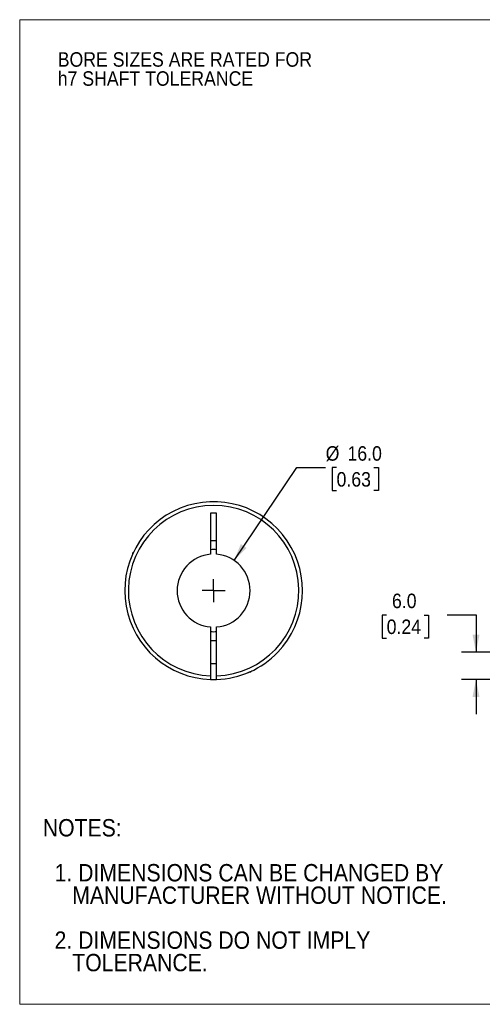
# Model space of a CAD drawing. Header units: millimetres. Extents: x 0 to 279, y 0 to 216.
# Tile 1 of 3: x 0 to 101, y 0 to 216. Entities that reach past the tile are written whole.
import ezdxf

# ---------------------------------------------------------------- set-up
doc = ezdxf.new("R2010")
doc.units = ezdxf.units.MM
doc.linetypes.add('SLD-Solid', pattern=[0])
doc.layers.add('SLD-0', color=7, linetype='SLD-Solid', lineweight=25)
doc.layers.add('TEXT', color=140, linetype='SLD-Solid', lineweight=25)
doc.styles.add('SLDTEXTSTYLE0', font='GOTHIC.TTF', dxfattribs={"width": 0.913})
doc.dimstyles.new('SLDDIMSTYLE0', dxfattribs={"dimtxt": 3.175, "dimasz": 3.81, "dimexe": 0, "dimexo": 0.0625, "dimgap": 0.79375, "dimtad": 0, "dimtih": 1, "dimtoh": 1, "dimdec": 1, "dimrnd": 1e-09, "dimzin": 4, "dimdsep": 46, "dimtxsty": 'SLDTEXTSTYLE0', "dimsah": 1, "dimcen": 0, "dimadec": 0, "dimazin": 1, "dimtfac": 1, "dimtdec": 1, "dimtofl": 0, "dimtmove": 0, "dimatfit": 3, "dimfxl": 0, "dimfrac": 2, "dimtolj": 1, "dimtzin": 12, "dimarcsym": 0})
doc.dimstyles.new('SLDDIMSTYLE2', dxfattribs={"dimtxt": 3.175, "dimasz": 3.81, "dimexe": 0, "dimexo": 0.0625, "dimgap": 0.79375, "dimtad": 0, "dimtih": 1, "dimtoh": 1, "dimdec": 1, "dimrnd": 1e-09, "dimzin": 4, "dimdsep": 46, "dimtxsty": 'SLDTEXTSTYLE0', "dimsah": 1, "dimcen": 0.09, "dimadec": 0, "dimazin": 1, "dimtfac": 1, "dimtdec": 1, "dimtmove": 0, "dimatfit": 0, "dimfxl": 0, "dimfrac": 2, "dimtolj": 1, "dimtzin": 12, "dimarcsym": 0})

# ---------------------------------------------------------------- blocks, each defined once
blk = doc.blocks.new('Block2')
at = {"color": 7, "linetype": 'SLD-Solid', "lineweight": 18}
for p, q in [((279.4, 215.9), (0, 215.9)), ((0, 0), (0, 215.9)), ((279.4, 0), (0, 0))]:
    blk.add_line(p, q, dxfattribs=at)
blk = doc.blocks.new('SW_NOTE_0_2')
at = {"layer": 'SLD-0', "color": 0, "char_height": 3.175, "attachment_point": 1, "style": 'SLDTEXTSTYLE0'}
for s, insert in [('BORE SIZES ARE RATED FOR ', (0, 4.06)), ('h7 SHAFT TOLERANCE', (0, -0.12))]:
    blk.add_mtext(s, dxfattribs=dict(at, insert=insert))
blk = doc.blocks.new('SW_NOTE_0_3')
at = {"layer": 'TEXT', "color": 0, "char_height": 3.81, "attachment_point": 1, "style": 'SLDTEXTSTYLE0'}
for s, insert in [('NOTES:', (0, 4.87)), ('  1. DIMENSIONS CAN BE CHANGED BY     ', (0, -4.99)), ('     MANUFACTURER WITHOUT NOTICE.', (0, -9.91)), ('  2. DIMENSIONS DO NOT IMPLY ', (0, -19.77)), ('     TOLERANCE.', (0, -24.69))]:
    blk.add_mtext(s, dxfattribs=dict(at, insert=insert))
blk = doc.blocks.new('_D')
at = {"layer": 'SLD-0'}
for p, q in [((47.02, 97.34), (60.77, 117.68)), ((60.77, 117.68), (67.12, 117.68)), ((69.51, 117.68), (68.54, 117.68)), ((68.54, 117.68), (68.54, 112.64)), ((77.72, 117.68), (78.69, 117.68)), ((78.69, 117.68), (78.69, 112.64)), ((68.54, 112.64), (69.51, 112.64)), ((78.69, 112.64), (77.72, 112.64))]:
    blk.add_line(p, q, dxfattribs=at)
blk.add_solid([(47.02, 97.34), (49.78, 100.07), (48.52, 100.93)], dxfattribs=at)
at = {"layer": 'SLD-0', "char_height": 3.175, "attachment_point": 1, "style": 'SLDTEXTSTYLE0'}
for s, insert in [('%%c', (67.12, 122.38)), ('16.0', (71.91, 122.38)), ('0.63', (69.51, 116.7))]:
    blk.add_mtext(s, dxfattribs=dict(at, insert=insert))
blk = doc.blocks.new('SW_CENTERMARKSYMBOL_0')
at = {"layer": 'SLD-0', "color": 0}
for q in [(0, 2.54), (-2.54, 0), (0, -2.54), (2.54, 0)]:
    blk.add_line((0, 0), q, dxfattribs=at)
blk = doc.blocks.new('_D_2')
at = {"layer": 'SLD-0'}
for p, q in [((80.5, 85.35), (79.53, 85.35)), ((79.53, 85.35), (79.53, 80.31)), ((88.71, 85.35), (89.68, 85.35)), ((89.68, 85.35), (89.68, 80.31)), ((93.75, 85.38), (100.1, 85.38)), ((100.1, 85.38), (100.1, 77.21)), ((79.53, 80.31), (80.5, 80.31)), ((89.68, 80.31), (88.71, 80.31)), ((115.93, 77.21), (96.93, 77.21)), ((111.43, 71.23), (96.93, 71.23)), ((100.1, 71.23), (100.1, 63.61))]:
    blk.add_line(p, q, dxfattribs=at)
for points in [[(100.1, 77.21), (100.86, 81.02), (99.34, 81.02)], [(100.1, 71.23), (99.34, 67.42), (100.86, 67.42)]]:
    blk.add_solid(points, dxfattribs=at)
at = {"layer": 'SLD-0', "char_height": 3.175, "attachment_point": 1, "style": 'SLDTEXTSTYLE0'}
for s, insert in [('6.0', (81.67, 90.05)), ('0.24', (80.5, 84.37))]:
    blk.add_mtext(s, dxfattribs=dict(at, insert=insert))

msp = doc.modelspace()

# ---------------------------------------------------------------- linework, layer by layer
for p, q in [((43.19, 107.71), (41.89, 107.71)), ((41.89, 107.71), (41.89, 98.69)), ((43.19, 98.69), (43.19, 107.71)), ((41.89, 101.71), (43.19, 101.71)), ((24.94, 99.12), (24.74, 98.91)), ((24.74, 98.91), (24.74, 98.68)), ((24.74, 98.91), (24.85, 98.91)), ((41.89, 82.74), (41.89, 72.03)), ((43.19, 72.03), (43.19, 82.74)), ((43.19, 79.71), (41.89, 79.71)), ((41.89, 74.71), (43.19, 74.71)), ((50.5, 72.91), (50.74, 72.91)), ((50.74, 72.91), (50.94, 73.12)), ((50.74, 72.91), (50.74, 73.02))]:
    msp.add_line(p, q)
for radius, start, end in [(19.5, 316.1869, 268.0898), (18.7, 271.992, 268.008), (9, 85.8584, 94.1416), (8, 94.6604, 265.3396), (8, 274.6604, 85.3396), (9, 265.8584, 274.1416), (19.5, 271.9102, 316.1869), (19.5, 268.0898, 271.9102)]:
    msp.add_arc((42.54, 90.71), radius, start, end)
for points, knots in [([(41.89, 72.03), (41.89, 72), (41.89, 71.95), (41.89, 71.87), (41.89, 71.79), (41.89, 71.7), (41.89, 71.58), (41.89, 71.46), (41.89, 71.36), (41.89, 71.28), (41.89, 71.23), (41.89, 71.23), (41.89, 71.23)], [0, 0, 0, 0, 0.062757, 0.124959, 0.187214, 0.250129, 0.374738, 0.499773, 0.62467, 0.749998, 0.874891, 1, 1, 1, 1]), ([(43.19, 71.23), (43.19, 71.23), (43.19, 71.23), (43.19, 71.24), (43.19, 71.27), (43.19, 71.3), (43.19, 71.34), (43.19, 71.4), (43.19, 71.47), (43.19, 71.58), (43.19, 71.72), (43.19, 71.87), (43.19, 71.97), (43.19, 72.03)], [0, 0, 0, 0, 0.073591, 0.144978, 0.215062, 0.284793, 0.355135, 0.42703, 0.501358, 0.623738, 0.75084, 0.875648, 1, 1, 1, 1]), ([(50.04, 72.72), (50.04, 72.72), (50.05, 72.72), (50.13, 72.75), (50.24, 72.8), (50.33, 72.84), (50.41, 72.88), (50.48, 72.9), (50.5, 72.91)], [0, 0, 0, 0, 0.132878, 0.499099, 0.630606, 0.767865, 0.911476, 1, 1, 1, 1])]:
    msp.add_open_spline(points, degree=3, knots=knots)

# ---------------------------------------------------------------- block references
at = {"color": 7, "linetype": 'Continuous'}
msp.add_blockref('Block2', (0, 0), dxfattribs=at)
at = {"layer": 'SLD-0'}
for name, p in [('SW_NOTE_0_2', (8.35, 204.71)), ('SW_CENTERMARKSYMBOL_0', (42.54, 90.71))]:
    msp.add_blockref(name, p, dxfattribs=at)
at = {"layer": 'TEXT'}
msp.add_blockref('SW_NOTE_0_3', (5.07, 35.75), dxfattribs=at)

# ---------------------------------------------------------------- dimensions: what is measured, and where the dimension line sits
at = {"layer": 'SLD-0'}
dim = msp.add_diameter_dim_2p(p1=(38.06, 84.09), p2=(47.02, 97.34), dimstyle='SLDDIMSTYLE0', dxfattribs=at)
dim.commit()
dim.dimension.update_dxf_attribs({"geometry": '_D', "text_midpoint": (73.62, 117.68), "dimtype": 163})
dim = msp.add_linear_dim(base=(100.1, 77.21), p1=(112.7, 71.23), p2=(117.2, 77.21), angle=90, dimstyle='SLDDIMSTYLE2', dxfattribs=at)
dim.commit()
dim.dimension.update_dxf_attribs({"geometry": '_D_2', "text_midpoint": (100.1, 85.38), "dimtype": 160})

doc.saveas('drawing.dxf')
